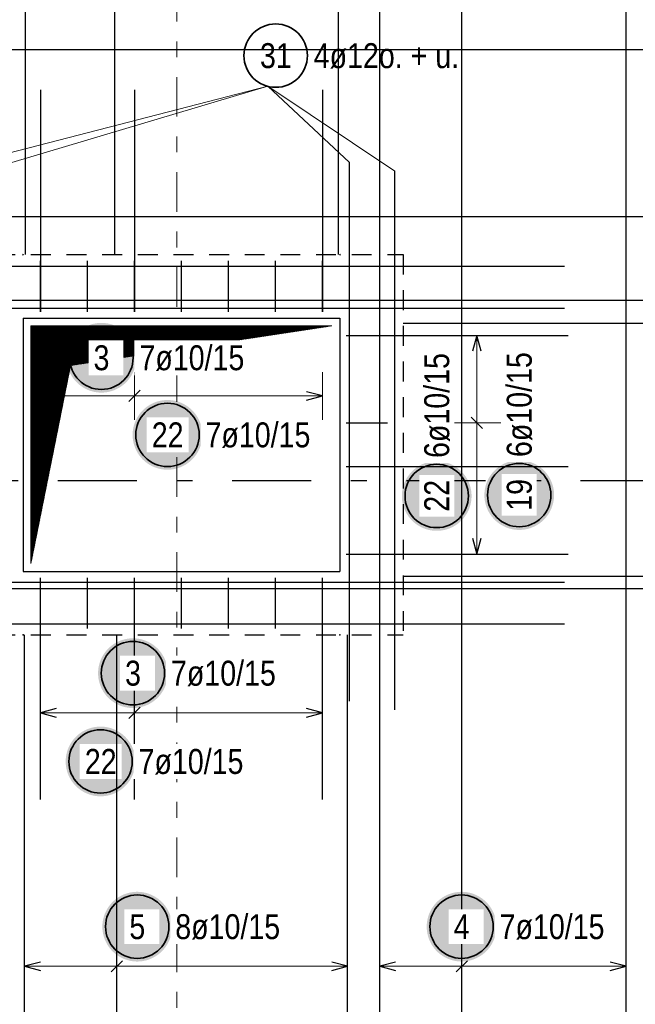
# Model space of a CAD drawing. Header units: millimetres. Extents: x -5 to 96, y -36 to 51.
# Tile 6 of 46: x 11.06 to 14.95, y 8.56 to 14.77. Entities that reach past the tile are written whole.
import ezdxf

# ---------------------------------------------------------------- set-up
doc = ezdxf.new("R2010")
doc.units = ezdxf.units.MM
for name, pattern in [('DASHDOT', [1, 0.5, -0.25, 0, -0.25]), ('DASHDOTX2', [2, 1, -0.5, 0, -0.5]), ('HIDDEN', [0.375, 0.25, -0.125])]:
    doc.linetypes.add(name, pattern=pattern)
for name, color, linetype, lineweight in [('Achsen', 7, 'Continuous', 20), ('Bewehrung untere Lage', 7, 'Continuous', 20), ('Geschnittene Kanten', 7, 'Continuous', 20)]:
    doc.layers.add(name, color=color, linetype=linetype, lineweight=lineweight)
doc.styles.add('Arial Narrow', font='ARIALN.TTF')

msp = doc.modelspace()

# ---------------------------------------------------------------- hatches: boundary and pattern name
at = {"lineweight": 13}
h = msp.add_hatch(dxfattribs=at)
h.set_pattern_fill('Mau', color=6, scale=0.01, angle=45, style=0, pattern_type=2)
h.set_pattern_definition([(45, (0, 0), (-0.0036769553, 0.0036769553), [])])
h.paths.add_polyline_path([(11.13536, 11.341704), (11.38536, 12.591704), (13.03536, 12.841704), (11.13536, 12.841704)])
at = {"lineweight": 25, "true_color": 0xffffff}
for points in [[(11.799995, 12.640987), (11.799861, 12.648665), (11.799459, 12.656334), (11.79879, 12.663984), (11.797854, 12.671605), (11.796653, 12.67919), (11.795187, 12.686728), (11.79346, 12.69421), (11.791473, 12.701628), (11.789227, 12.708971), (11.786727, 12.716232), (11.783975, 12.723401), (11.780975, 12.730469), (11.77773, 12.737429), (11.774243, 12.744271), (11.770521, 12.750987), (11.766566, 12.75757), (11.762383, 12.76401), (11.757979, 12.7703), (11.753357, 12.776433), (11.748525, 12.782401), (11.743487, 12.788196), (11.73825, 12.793812), (11.73282, 12.799242), (11.727204, 12.804479), (11.721408, 12.809517), (11.71544, 12.81435), (11.709308, 12.818971), (11.703017, 12.823376), (11.696577, 12.827558), (11.689995, 12.831513), (11.683279, 12.835236), (11.676437, 12.838722), (11.669477, 12.841967), (11.662408, 12.844968), (11.655239, 12.84772), (11.647979, 12.85022), (11.640635, 12.852465), (11.633218, 12.854452), (11.625736, 12.85618), (11.618198, 12.857645), (11.610613, 12.858846), (11.602991, 12.859782), (11.595341, 12.860451), (11.587673, 12.860853), (11.579995, 12.860987), (11.572317, 12.860853), (11.564649, 12.860451), (11.556999, 12.859782), (11.549377, 12.858846), (11.541792, 12.857645), (11.534254, 12.85618), (11.526772, 12.854452), (11.519355, 12.852465), (11.512011, 12.85022), (11.504751, 12.84772), (11.497582, 12.844968), (11.490513, 12.841967), (11.483553, 12.838722), (11.476711, 12.835236), (11.469995, 12.831513), (11.463413, 12.827558), (11.456973, 12.823376), (11.450682, 12.818971), (11.444549, 12.81435), (11.438582, 12.809517), (11.432786, 12.804479), (11.42717, 12.799242), (11.42174, 12.793812), (11.416503, 12.788196), (11.411465, 12.782401), (11.406633, 12.776433), (11.402011, 12.7703), (11.397607, 12.76401), (11.393424, 12.75757), (11.389469, 12.750987), (11.385746, 12.744271), (11.38226, 12.737429), (11.379015, 12.730469), (11.376015, 12.723401), (11.373263, 12.716232), (11.370763, 12.708971), (11.368517, 12.701628), (11.36653, 12.69421), (11.364802, 12.686728), (11.363337, 12.67919), (11.362136, 12.671605), (11.3612, 12.663984), (11.360531, 12.656334), (11.360129, 12.648665), (11.359995, 12.640987), (11.360129, 12.633309), (11.360531, 12.625641), (11.3612, 12.617991), (11.362136, 12.610369), (11.363337, 12.602785), (11.364802, 12.595247), (11.36653, 12.587765), (11.368517, 12.580347), (11.370763, 12.573004), (11.373263, 12.565743), (11.376015, 12.558574), (11.379015, 12.551505), (11.38226, 12.544546), (11.385746, 12.537704), (11.389469, 12.530987), (11.393424, 12.524405), (11.397607, 12.517965), (11.402011, 12.511675), (11.406633, 12.505542), (11.411465, 12.499574), (11.416503, 12.493779), (11.42174, 12.488163), (11.42717, 12.482733), (11.432786, 12.477496), (11.438582, 12.472458), (11.444549, 12.467625), (11.450682, 12.463004), (11.456973, 12.458599), (11.463413, 12.454417), (11.469995, 12.450462), (11.476711, 12.446739), (11.483553, 12.443253), (11.490513, 12.440007), (11.497582, 12.437007), (11.504751, 12.434255), (11.512011, 12.431755), (11.519355, 12.42951), (11.526772, 12.427522), (11.534254, 12.425795), (11.541792, 12.42433), (11.549377, 12.423128), (11.556999, 12.422193), (11.564649, 12.421523), (11.572317, 12.421121), (11.579995, 12.420987), (11.587673, 12.421121), (11.595341, 12.421523), (11.602991, 12.422193), (11.610613, 12.423128), (11.618198, 12.42433), (11.625736, 12.425795), (11.633218, 12.427522), (11.640635, 12.42951), (11.647979, 12.431755), (11.655239, 12.434255), (11.662408, 12.437007), (11.669477, 12.440007), (11.676437, 12.443253), (11.683279, 12.446739), (11.689995, 12.450462), (11.696577, 12.454417), (11.703017, 12.458599), (11.709308, 12.463004), (11.71544, 12.467625), (11.721408, 12.472458), (11.727204, 12.477496), (11.73282, 12.482733), (11.73825, 12.488163), (11.743487, 12.493779), (11.748525, 12.499574), (11.753357, 12.505542), (11.757979, 12.511675), (11.762383, 12.517965), (11.766566, 12.524405), (11.770521, 12.530987), (11.774243, 12.537704), (11.77773, 12.544546), (11.780975, 12.551505), (11.783975, 12.558574), (11.786727, 12.565743), (11.789227, 12.573004), (11.791473, 12.580347), (11.79346, 12.587765), (11.795187, 12.595247), (11.796653, 12.602785), (11.797854, 12.610369), (11.79879, 12.617991), (11.799459, 12.625641)], [(12.217041, 12.154188), (12.216907, 12.161866), (12.216505, 12.169534), (12.215836, 12.177184), (12.2149, 12.184806), (12.213699, 12.192391), (12.212234, 12.199929), (12.210506, 12.207411), (12.208519, 12.214828), (12.206273, 12.222172), (12.203773, 12.229432), (12.201021, 12.236601), (12.198021, 12.24367), (12.194776, 12.25063), (12.19129, 12.257472), (12.187567, 12.264188), (12.183612, 12.27077), (12.179429, 12.27721), (12.175025, 12.283501), (12.170403, 12.289634), (12.165571, 12.295601), (12.160533, 12.301397), (12.155296, 12.307013), (12.149866, 12.312443), (12.14425, 12.31768), (12.138454, 12.322718), (12.132487, 12.32755), (12.126354, 12.332172), (12.120063, 12.336576), (12.113623, 12.340759), (12.107041, 12.344714), (12.100325, 12.348436), (12.093483, 12.351923), (12.086523, 12.355168), (12.079454, 12.358168), (12.072285, 12.36092), (12.065025, 12.36342), (12.057681, 12.365666), (12.050264, 12.367653), (12.042782, 12.36938), (12.035244, 12.370846), (12.027659, 12.372047), (12.020037, 12.372983), (12.012387, 12.373652), (12.004719, 12.374054), (11.997041, 12.374188), (11.989363, 12.374054), (11.981695, 12.373652), (11.974045, 12.372983), (11.966423, 12.372047), (11.958838, 12.370846), (11.9513, 12.36938), (11.943818, 12.367653), (11.936401, 12.365666), (11.929057, 12.36342), (11.921797, 12.36092), (11.914628, 12.358168), (11.907559, 12.355168), (11.900599, 12.351923), (11.893757, 12.348436), (11.887041, 12.344714), (11.880459, 12.340759), (11.874019, 12.336576), (11.867728, 12.332172), (11.861596, 12.32755), (11.855628, 12.322718), (11.849832, 12.31768), (11.844216, 12.312443), (11.838786, 12.307013), (11.833549, 12.301397), (11.828511, 12.295601), (11.823679, 12.289634), (11.819057, 12.283501), (11.814653, 12.27721), (11.81047, 12.27077), (11.806515, 12.264188), (11.802793, 12.257472), (11.799306, 12.25063), (11.796061, 12.24367), (11.793061, 12.236601), (11.790309, 12.229432), (11.787809, 12.222172), (11.785563, 12.214828), (11.783576, 12.207411), (11.781849, 12.199929), (11.780383, 12.192391), (11.779182, 12.184806), (11.778246, 12.177184), (11.777577, 12.169534), (11.777175, 12.161866), (11.777041, 12.154188), (11.777175, 12.14651), (11.777577, 12.138842), (11.778246, 12.131192), (11.779182, 12.12357), (11.780383, 12.115985), (11.781849, 12.108447), (11.783576, 12.100965), (11.785563, 12.093548), (11.787809, 12.086204), (11.790309, 12.078944), (11.793061, 12.071775), (11.796061, 12.064706), (11.799306, 12.057746), (11.802793, 12.050904), (11.806515, 12.044188), (11.81047, 12.037606), (11.814653, 12.031166), (11.819057, 12.024875), (11.823679, 12.018742), (11.828511, 12.012775), (11.833549, 12.006979), (11.838786, 12.001363), (11.844216, 11.995933), (11.849832, 11.990696), (11.855628, 11.985658), (11.861596, 11.980826), (11.867728, 11.976204), (11.874019, 11.9718), (11.880459, 11.967617), (11.887041, 11.963662), (11.893757, 11.95994), (11.900599, 11.956453), (11.907559, 11.953208), (11.914628, 11.950208), (11.921797, 11.947456), (11.929057, 11.944956), (11.936401, 11.94271), (11.943818, 11.940723), (11.9513, 11.938996), (11.958838, 11.93753), (11.966423, 11.936329), (11.974045, 11.935393), (11.981695, 11.934724), (11.989363, 11.934322), (11.997041, 11.934188), (12.004719, 11.934322), (12.012387, 11.934724), (12.020037, 11.935393), (12.027659, 11.936329), (12.035244, 11.93753), (12.042782, 11.938996), (12.050264, 11.940723), (12.057681, 11.94271), (12.065025, 11.944956), (12.072285, 11.947456), (12.079454, 11.950208), (12.086523, 11.953208), (12.093483, 11.956453), (12.100325, 11.95994), (12.107041, 11.963662), (12.113623, 11.967617), (12.120063, 11.9718), (12.126354, 11.976204), (12.132487, 11.980826), (12.138454, 11.985658), (12.14425, 11.990696), (12.149866, 11.995933), (12.155296, 12.001363), (12.160533, 12.006979), (12.165571, 12.012775), (12.170403, 12.018742), (12.175025, 12.024875), (12.179429, 12.031166), (12.183612, 12.037606), (12.187567, 12.044188), (12.19129, 12.050904), (12.194776, 12.057746), (12.198021, 12.064706), (12.201021, 12.071775), (12.203773, 12.078944), (12.206273, 12.086204), (12.208519, 12.093548), (12.210506, 12.100965), (12.212234, 12.108447), (12.213699, 12.115985), (12.2149, 12.12357), (12.215836, 12.131192), (12.216505, 12.138842)], [(13.916276, 11.768502), (13.916142, 11.77618), (13.91574, 11.783849), (13.915071, 11.791499), (13.914135, 11.79912), (13.912934, 11.806705), (13.911468, 11.814243), (13.909741, 11.821725), (13.907753, 11.829143), (13.905508, 11.836486), (13.903008, 11.843747), (13.900256, 11.850916), (13.897256, 11.857984), (13.894011, 11.864944), (13.890524, 11.871786), (13.886801, 11.878502), (13.882846, 11.885085), (13.878664, 11.891525), (13.87426, 11.897815), (13.869638, 11.903948), (13.864806, 11.909916), (13.859768, 11.915711), (13.854531, 11.921327), (13.849101, 11.926757), (13.843485, 11.931994), (13.837689, 11.937032), (13.831721, 11.941865), (13.825589, 11.946486), (13.819298, 11.950891), (13.812858, 11.955073), (13.806276, 11.959028), (13.79956, 11.962751), (13.792717, 11.966237), (13.785758, 11.969482), (13.778689, 11.972483), (13.77152, 11.975235), (13.76426, 11.977735), (13.756916, 11.97998), (13.749499, 11.981967), (13.742016, 11.983695), (13.734478, 11.98516), (13.726894, 11.986361), (13.719272, 11.987297), (13.711622, 11.987966), (13.703954, 11.988368), (13.696276, 11.988502), (13.688598, 11.988368), (13.680929, 11.987966), (13.67328, 11.987297), (13.665658, 11.986361), (13.658073, 11.98516), (13.650535, 11.983695), (13.643053, 11.981967), (13.635636, 11.97998), (13.628292, 11.977735), (13.621031, 11.975235), (13.613862, 11.972483), (13.606794, 11.969482), (13.599834, 11.966237), (13.592992, 11.962751), (13.586276, 11.959028), (13.579694, 11.955073), (13.573253, 11.950891), (13.566963, 11.946486), (13.56083, 11.941865), (13.554863, 11.937032), (13.549067, 11.931994), (13.543451, 11.926757), (13.538021, 11.921327), (13.532784, 11.915711), (13.527746, 11.909916), (13.522913, 11.903948), (13.518292, 11.897815), (13.513888, 11.891525), (13.509705, 11.885085), (13.50575, 11.878502), (13.502027, 11.871786), (13.498541, 11.864944), (13.495296, 11.857984), (13.492295, 11.850916), (13.489543, 11.843747), (13.487043, 11.836486), (13.484798, 11.829143), (13.482811, 11.821725), (13.481083, 11.814243), (13.479618, 11.806705), (13.478417, 11.79912), (13.477481, 11.791499), (13.476812, 11.783849), (13.47641, 11.77618), (13.476276, 11.768502), (13.47641, 11.760824), (13.476812, 11.753156), (13.477481, 11.745506), (13.478417, 11.737884), (13.479618, 11.7303), (13.481083, 11.722762), (13.482811, 11.71528), (13.484798, 11.707862), (13.487043, 11.700519), (13.489543, 11.693258), (13.492295, 11.686089), (13.495296, 11.67902), (13.498541, 11.672061), (13.502027, 11.665219), (13.50575, 11.658502), (13.509705, 11.65192), (13.513888, 11.64548), (13.518292, 11.63919), (13.522913, 11.633057), (13.527746, 11.627089), (13.532784, 11.621294), (13.538021, 11.615678), (13.543451, 11.610248), (13.549067, 11.605011), (13.554863, 11.599973), (13.56083, 11.59514), (13.566963, 11.590519), (13.573253, 11.586114), (13.579694, 11.581932), (13.586276, 11.577977), (13.592992, 11.574254), (13.599834, 11.570768), (13.606794, 11.567522), (13.613862, 11.564522), (13.621031, 11.56177), (13.628292, 11.55927), (13.635636, 11.557025), (13.643053, 11.555037), (13.650535, 11.55331), (13.658073, 11.551845), (13.665658, 11.550643), (13.67328, 11.549708), (13.680929, 11.549038), (13.688598, 11.548636), (13.696276, 11.548502), (13.703954, 11.548636), (13.711622, 11.549038), (13.719272, 11.549708), (13.726894, 11.550643), (13.734478, 11.551845), (13.742016, 11.55331), (13.749499, 11.555037), (13.756916, 11.557025), (13.76426, 11.55927), (13.77152, 11.56177), (13.778689, 11.564522), (13.785758, 11.567522), (13.792717, 11.570768), (13.79956, 11.574254), (13.806276, 11.577977), (13.812858, 11.581932), (13.819298, 11.586114), (13.825589, 11.590519), (13.831721, 11.59514), (13.837689, 11.599973), (13.843485, 11.605011), (13.849101, 11.610248), (13.854531, 11.615678), (13.859768, 11.621294), (13.864806, 11.627089), (13.869638, 11.633057), (13.87426, 11.63919), (13.878664, 11.64548), (13.882846, 11.65192), (13.886801, 11.658502), (13.890524, 11.665219), (13.894011, 11.672061), (13.897256, 11.67902), (13.900256, 11.686089), (13.903008, 11.693258), (13.905508, 11.700519), (13.907753, 11.707862), (13.909741, 11.71528), (13.911468, 11.722762), (13.912934, 11.7303), (13.914135, 11.737884), (13.915071, 11.745506), (13.91574, 11.753156)], [(14.437179, 11.774186), (14.437045, 11.781864), (14.436643, 11.789533), (14.435974, 11.797182), (14.435038, 11.804804), (14.433836, 11.812389), (14.432371, 11.819927), (14.430644, 11.827409), (14.428656, 11.834826), (14.426411, 11.84217), (14.423911, 11.849431), (14.421159, 11.8566), (14.418159, 11.863668), (14.414913, 11.870628), (14.411427, 11.87747), (14.407704, 11.884186), (14.403749, 11.890768), (14.399567, 11.897209), (14.395162, 11.903499), (14.390541, 11.909632), (14.385709, 11.915599), (14.380671, 11.921395), (14.375434, 11.927011), (14.370004, 11.932441), (14.364387, 11.937678), (14.358592, 11.942716), (14.352624, 11.947549), (14.346491, 11.95217), (14.340201, 11.956574), (14.333761, 11.960757), (14.327179, 11.964712), (14.320462, 11.968435), (14.31362, 11.971921), (14.306661, 11.975166), (14.299592, 11.978167), (14.292423, 11.980919), (14.285162, 11.983419), (14.277819, 11.985664), (14.270402, 11.987651), (14.262919, 11.989379), (14.255381, 11.990844), (14.247797, 11.992045), (14.240175, 11.992981), (14.232525, 11.99365), (14.224857, 11.994052), (14.217179, 11.994186), (14.209501, 11.994052), (14.201832, 11.99365), (14.194182, 11.992981), (14.186561, 11.992045), (14.178976, 11.990844), (14.171438, 11.989379), (14.163956, 11.987651), (14.156539, 11.985664), (14.149195, 11.983419), (14.141934, 11.980919), (14.134765, 11.978167), (14.127697, 11.975166), (14.120737, 11.971921), (14.113895, 11.968435), (14.107179, 11.964712), (14.100597, 11.960757), (14.094156, 11.956574), (14.087866, 11.95217), (14.081733, 11.947549), (14.075765, 11.942716), (14.06997, 11.937678), (14.064354, 11.932441), (14.058924, 11.927011), (14.053687, 11.921395), (14.048649, 11.915599), (14.043816, 11.909632), (14.039195, 11.903499), (14.03479, 11.897209), (14.030608, 11.890768), (14.026653, 11.884186), (14.02293, 11.87747), (14.019444, 11.870628), (14.016199, 11.863668), (14.013198, 11.8566), (14.010446, 11.849431), (14.007946, 11.84217), (14.005701, 11.834826), (14.003714, 11.827409), (14.001986, 11.819927), (14.000521, 11.812389), (13.99932, 11.804804), (13.998384, 11.797182), (13.997715, 11.789533), (13.997313, 11.781864), (13.997179, 11.774186), (13.997313, 11.766508), (13.997715, 11.75884), (13.998384, 11.75119), (13.99932, 11.743568), (14.000521, 11.735984), (14.001986, 11.728446), (14.003714, 11.720963), (14.005701, 11.713546), (14.007946, 11.706202), (14.010446, 11.698942), (14.013198, 11.691773), (14.016199, 11.684704), (14.019444, 11.677744), (14.02293, 11.670902), (14.026653, 11.664186), (14.030608, 11.657604), (14.03479, 11.651164), (14.039195, 11.644873), (14.043816, 11.638741), (14.048649, 11.632773), (14.053687, 11.626977), (14.058924, 11.621361), (14.064354, 11.615931), (14.06997, 11.610694), (14.075765, 11.605656), (14.081733, 11.600824), (14.087866, 11.596202), (14.094156, 11.591798), (14.100597, 11.587616), (14.107179, 11.583661), (14.113895, 11.579938), (14.120737, 11.576451), (14.127697, 11.573206), (14.134765, 11.570206), (14.141934, 11.567454), (14.149195, 11.564954), (14.156539, 11.562709), (14.163956, 11.560721), (14.171438, 11.558994), (14.178976, 11.557528), (14.186561, 11.556327), (14.194182, 11.555391), (14.201832, 11.554722), (14.209501, 11.55432), (14.217179, 11.554186), (14.224857, 11.55432), (14.232525, 11.554722), (14.240175, 11.555391), (14.247797, 11.556327), (14.255381, 11.557528), (14.262919, 11.558994), (14.270402, 11.560721), (14.277819, 11.562709), (14.285162, 11.564954), (14.292423, 11.567454), (14.299592, 11.570206), (14.306661, 11.573206), (14.31362, 11.576451), (14.320462, 11.579938), (14.327179, 11.583661), (14.333761, 11.587616), (14.340201, 11.591798), (14.346491, 11.596202), (14.352624, 11.600824), (14.358592, 11.605656), (14.364387, 11.610694), (14.370004, 11.615931), (14.375434, 11.621361), (14.380671, 11.626977), (14.385709, 11.632773), (14.390541, 11.638741), (14.395162, 11.644873), (14.399567, 11.651164), (14.403749, 11.657604), (14.407704, 11.664186), (14.411427, 11.670902), (14.414913, 11.677744), (14.418159, 11.684704), (14.421159, 11.691773), (14.423911, 11.698942), (14.426411, 11.706202), (14.428656, 11.713546), (14.430644, 11.720963), (14.432371, 11.728446), (14.433836, 11.735984), (14.435038, 11.743568), (14.435974, 11.75119), (14.436643, 11.75884)], [(11.998973, 10.65), (11.998839, 10.657678), (11.998437, 10.665346), (11.997767, 10.672996), (11.996832, 10.680618), (11.99563, 10.688203), (11.994165, 10.695741), (11.992438, 10.703223), (11.99045, 10.71064), (11.988205, 10.717984), (11.985705, 10.725244), (11.982953, 10.732413), (11.979953, 10.739482), (11.976707, 10.746442), (11.973221, 10.753284), (11.969498, 10.76), (11.965543, 10.766582), (11.961361, 10.773022), (11.956956, 10.779313), (11.952335, 10.785446), (11.947502, 10.791413), (11.942464, 10.797209), (11.937227, 10.802825), (11.931797, 10.808255), (11.926181, 10.813492), (11.920386, 10.81853), (11.914418, 10.823362), (11.908285, 10.827984), (11.901995, 10.832388), (11.895555, 10.836571), (11.888973, 10.840526), (11.882256, 10.844248), (11.875414, 10.847735), (11.868455, 10.85098), (11.861386, 10.85398), (11.854217, 10.856732), (11.846956, 10.859232), (11.839613, 10.861478), (11.832195, 10.863465), (11.824713, 10.865192), (11.817175, 10.866658), (11.809591, 10.867859), (11.801969, 10.868795), (11.794319, 10.869464), (11.78665, 10.869866), (11.778973, 10.87), (11.771295, 10.869866), (11.763626, 10.869464), (11.755976, 10.868795), (11.748354, 10.867859), (11.74077, 10.866658), (11.733232, 10.865192), (11.72575, 10.863465), (11.718332, 10.861478), (11.710989, 10.859232), (11.703728, 10.856732), (11.696559, 10.85398), (11.689491, 10.85098), (11.682531, 10.847735), (11.675689, 10.844248), (11.668973, 10.840526), (11.66239, 10.836571), (11.65595, 10.832388), (11.64966, 10.827984), (11.643527, 10.823362), (11.637559, 10.81853), (11.631764, 10.813492), (11.626148, 10.808255), (11.620718, 10.802825), (11.615481, 10.797209), (11.610443, 10.791413), (11.60561, 10.785446), (11.600989, 10.779313), (11.596584, 10.773022), (11.592402, 10.766582), (11.588447, 10.76), (11.584724, 10.753284), (11.581238, 10.746442), (11.577993, 10.739482), (11.574992, 10.732413), (11.57224, 10.725244), (11.56974, 10.717984), (11.567495, 10.71064), (11.565508, 10.703223), (11.56378, 10.695741), (11.562315, 10.688203), (11.561114, 10.680618), (11.560178, 10.672996), (11.559508, 10.665346), (11.559107, 10.657678), (11.558973, 10.65), (11.559107, 10.642322), (11.559508, 10.634654), (11.560178, 10.627004), (11.561114, 10.619382), (11.562315, 10.611797), (11.56378, 10.604259), (11.565508, 10.596777), (11.567495, 10.58936), (11.56974, 10.582016), (11.57224, 10.574756), (11.574992, 10.567587), (11.577993, 10.560518), (11.581238, 10.553558), (11.584724, 10.546716), (11.588447, 10.54), (11.592402, 10.533418), (11.596584, 10.526978), (11.600989, 10.520687), (11.60561, 10.514554), (11.610443, 10.508587), (11.615481, 10.502791), (11.620718, 10.497175), (11.626148, 10.491745), (11.631764, 10.486508), (11.637559, 10.48147), (11.643527, 10.476638), (11.64966, 10.472016), (11.65595, 10.467612), (11.66239, 10.463429), (11.668973, 10.459474), (11.675689, 10.455752), (11.682531, 10.452265), (11.689491, 10.44902), (11.696559, 10.44602), (11.703728, 10.443268), (11.710989, 10.440768), (11.718332, 10.438522), (11.72575, 10.436535), (11.733232, 10.434808), (11.74077, 10.433342), (11.748354, 10.432141), (11.755976, 10.431205), (11.763626, 10.430536), (11.771295, 10.430134), (11.778973, 10.43), (11.78665, 10.430134), (11.794319, 10.430536), (11.801969, 10.431205), (11.809591, 10.432141), (11.817175, 10.433342), (11.824713, 10.434808), (11.832195, 10.436535), (11.839613, 10.438522), (11.846956, 10.440768), (11.854217, 10.443268), (11.861386, 10.44602), (11.868455, 10.44902), (11.875414, 10.452265), (11.882256, 10.455752), (11.888973, 10.459474), (11.895555, 10.463429), (11.901995, 10.467612), (11.908285, 10.472016), (11.914418, 10.476638), (11.920386, 10.48147), (11.926181, 10.486508), (11.931797, 10.491745), (11.937227, 10.497175), (11.942464, 10.502791), (11.947502, 10.508587), (11.952335, 10.514554), (11.956956, 10.520687), (11.961361, 10.526978), (11.965543, 10.533418), (11.969498, 10.54), (11.973221, 10.546716), (11.976707, 10.553558), (11.979953, 10.560518), (11.982953, 10.567587), (11.985705, 10.574756), (11.988205, 10.582016), (11.99045, 10.58936), (11.992438, 10.596777), (11.994165, 10.604259), (11.99563, 10.611797), (11.996832, 10.619382), (11.997767, 10.627004), (11.998437, 10.634654)], [(11.794458, 10.092809), (11.794324, 10.100487), (11.793922, 10.108156), (11.793253, 10.115805), (11.792317, 10.123427), (11.791116, 10.131012), (11.789651, 10.13855), (11.787923, 10.146032), (11.785936, 10.153449), (11.783691, 10.160793), (11.781191, 10.168054), (11.778439, 10.175223), (11.775438, 10.182291), (11.772193, 10.189251), (11.768707, 10.196093), (11.764984, 10.202809), (11.761029, 10.209391), (11.756847, 10.215832), (11.752442, 10.222122), (11.747821, 10.228255), (11.742988, 10.234222), (11.73795, 10.240018), (11.732713, 10.245634), (11.727283, 10.251064), (11.721667, 10.256301), (11.715872, 10.261339), (11.709904, 10.266171), (11.703771, 10.270793), (11.697481, 10.275197), (11.691041, 10.27938), (11.684458, 10.283335), (11.677742, 10.287058), (11.6709, 10.290544), (11.66394, 10.293789), (11.656872, 10.29679), (11.649703, 10.299541), (11.642442, 10.302042), (11.635099, 10.304287), (11.627681, 10.306274), (11.620199, 10.308002), (11.612661, 10.309467), (11.605076, 10.310668), (11.597455, 10.311604), (11.589805, 10.312273), (11.582136, 10.312675), (11.574458, 10.312809), (11.56678, 10.312675), (11.559112, 10.312273), (11.551462, 10.311604), (11.54384, 10.310668), (11.536256, 10.309467), (11.528718, 10.308002), (11.521236, 10.306274), (11.513818, 10.304287), (11.506475, 10.302042), (11.499214, 10.299541), (11.492045, 10.29679), (11.484976, 10.293789), (11.478017, 10.290544), (11.471175, 10.287058), (11.464458, 10.283335), (11.457876, 10.27938), (11.451436, 10.275197), (11.445146, 10.270793), (11.439013, 10.266171), (11.433045, 10.261339), (11.42725, 10.256301), (11.421634, 10.251064), (11.416204, 10.245634), (11.410967, 10.240018), (11.405929, 10.234222), (11.401096, 10.228255), (11.396475, 10.222122), (11.39207, 10.215832), (11.387888, 10.209391), (11.383933, 10.202809), (11.38021, 10.196093), (11.376724, 10.189251), (11.373478, 10.182291), (11.370478, 10.175223), (11.367726, 10.168054), (11.365226, 10.160793), (11.362981, 10.153449), (11.360993, 10.146032), (11.359266, 10.13855), (11.357801, 10.131012), (11.356599, 10.123427), (11.355664, 10.115805), (11.354994, 10.108156), (11.354592, 10.100487), (11.354458, 10.092809), (11.354592, 10.085131), (11.354994, 10.077463), (11.355664, 10.069813), (11.356599, 10.062191), (11.357801, 10.054607), (11.359266, 10.047069), (11.360993, 10.039586), (11.362981, 10.032169), (11.365226, 10.024825), (11.367726, 10.017565), (11.370478, 10.010396), (11.373478, 10.003327), (11.376724, 9.996367), (11.38021, 9.989525), (11.383933, 9.982809), (11.387888, 9.976227), (11.39207, 9.969787), (11.396475, 9.963496), (11.401096, 9.957364), (11.405929, 9.951396), (11.410967, 9.9456), (11.416204, 9.939984), (11.421634, 9.934554), (11.42725, 9.929317), (11.433045, 9.924279), (11.439013, 9.919447), (11.445146, 9.914825), (11.451436, 9.910421), (11.457876, 9.906239), (11.464458, 9.902284), (11.471175, 9.898561), (11.478017, 9.895074), (11.484976, 9.891829), (11.492045, 9.888829), (11.499214, 9.886077), (11.506475, 9.883577), (11.513818, 9.881332), (11.521236, 9.879344), (11.528718, 9.877617), (11.536256, 9.876151), (11.54384, 9.87495), (11.551462, 9.874014), (11.559112, 9.873345), (11.56678, 9.872943), (11.574458, 9.872809), (11.582136, 9.872943), (11.589805, 9.873345), (11.597455, 9.874014), (11.605076, 9.87495), (11.612661, 9.876151), (11.620199, 9.877617), (11.627681, 9.879344), (11.635099, 9.881332), (11.642442, 9.883577), (11.649703, 9.886077), (11.656872, 9.888829), (11.66394, 9.891829), (11.6709, 9.895074), (11.677742, 9.898561), (11.684458, 9.902284), (11.691041, 9.906239), (11.697481, 9.910421), (11.703771, 9.914825), (11.709904, 9.919447), (11.715872, 9.924279), (11.721667, 9.929317), (11.727283, 9.934554), (11.732713, 9.939984), (11.73795, 9.9456), (11.742988, 9.951396), (11.747821, 9.957364), (11.752442, 9.963496), (11.756847, 9.969787), (11.761029, 9.976227), (11.764984, 9.982809), (11.768707, 9.989525), (11.772193, 9.996367), (11.775438, 10.003327), (11.778439, 10.010396), (11.781191, 10.017565), (11.783691, 10.024825), (11.785936, 10.032169), (11.787923, 10.039586), (11.789651, 10.047069), (11.791116, 10.054607), (11.792317, 10.062191), (11.793253, 10.069813), (11.793922, 10.077463)], [(14.073143, 9.05), (14.073009, 9.057678), (14.072607, 9.065346), (14.071938, 9.072996), (14.071002, 9.080618), (14.069801, 9.088203), (14.068336, 9.095741), (14.066608, 9.103223), (14.064621, 9.11064), (14.062376, 9.117984), (14.059876, 9.125244), (14.057124, 9.132413), (14.054123, 9.139482), (14.050878, 9.146442), (14.047392, 9.153284), (14.043669, 9.16), (14.039714, 9.166582), (14.035531, 9.173022), (14.031127, 9.179313), (14.026506, 9.185446), (14.021673, 9.191413), (14.016635, 9.197209), (14.011398, 9.202825), (14.005968, 9.208255), (14.000352, 9.213492), (13.994556, 9.21853), (13.988589, 9.223362), (13.982456, 9.227984), (13.976166, 9.232388), (13.969725, 9.236571), (13.963143, 9.240526), (13.956427, 9.244248), (13.949585, 9.247735), (13.942625, 9.25098), (13.935557, 9.25398), (13.928388, 9.256732), (13.921127, 9.259232), (13.913783, 9.261478), (13.906366, 9.263465), (13.898884, 9.265192), (13.891346, 9.266658), (13.883761, 9.267859), (13.876139, 9.268795), (13.86849, 9.269464), (13.860821, 9.269866), (13.853143, 9.27), (13.845465, 9.269866), (13.837797, 9.269464), (13.830147, 9.268795), (13.822525, 9.267859), (13.814941, 9.266658), (13.807403, 9.265192), (13.79992, 9.263465), (13.792503, 9.261478), (13.785159, 9.259232), (13.777899, 9.256732), (13.77073, 9.25398), (13.763661, 9.25098), (13.756702, 9.247735), (13.749859, 9.244248), (13.743143, 9.240526), (13.736561, 9.236571), (13.730121, 9.232388), (13.72383, 9.227984), (13.717698, 9.223362), (13.71173, 9.21853), (13.705934, 9.213492), (13.700318, 9.208255), (13.694888, 9.202825), (13.689651, 9.197209), (13.684613, 9.191413), (13.679781, 9.185446), (13.675159, 9.179313), (13.670755, 9.173022), (13.666573, 9.166582), (13.662618, 9.16), (13.658895, 9.153284), (13.655408, 9.146442), (13.652163, 9.139482), (13.649163, 9.132413), (13.646411, 9.125244), (13.643911, 9.117984), (13.641666, 9.11064), (13.639678, 9.103223), (13.637951, 9.095741), (13.636485, 9.088203), (13.635284, 9.080618), (13.634348, 9.072996), (13.633679, 9.065346), (13.633277, 9.057678), (13.633143, 9.05), (13.633277, 9.042322), (13.633679, 9.034654), (13.634348, 9.027004), (13.635284, 9.019382), (13.636485, 9.011797), (13.637951, 9.004259), (13.639678, 8.996777), (13.641666, 8.98936), (13.643911, 8.982016), (13.646411, 8.974756), (13.649163, 8.967587), (13.652163, 8.960518), (13.655408, 8.953558), (13.658895, 8.946716), (13.662618, 8.94), (13.666573, 8.933418), (13.670755, 8.926978), (13.675159, 8.920687), (13.679781, 8.914554), (13.684613, 8.908587), (13.689651, 8.902791), (13.694888, 8.897175), (13.700318, 8.891745), (13.705934, 8.886508), (13.71173, 8.88147), (13.717698, 8.876638), (13.72383, 8.872016), (13.730121, 8.867612), (13.736561, 8.863429), (13.743143, 8.859474), (13.749859, 8.855752), (13.756702, 8.852265), (13.763661, 8.84902), (13.77073, 8.84602), (13.777899, 8.843268), (13.785159, 8.840768), (13.792503, 8.838522), (13.79992, 8.836535), (13.807403, 8.834808), (13.814941, 8.833342), (13.822525, 8.832141), (13.830147, 8.831205), (13.837797, 8.830536), (13.845465, 8.830134), (13.853143, 8.83), (13.860821, 8.830134), (13.86849, 8.830536), (13.876139, 8.831205), (13.883761, 8.832141), (13.891346, 8.833342), (13.898884, 8.834808), (13.906366, 8.836535), (13.913783, 8.838522), (13.921127, 8.840768), (13.928388, 8.843268), (13.935557, 8.84602), (13.942625, 8.84902), (13.949585, 8.852265), (13.956427, 8.855752), (13.963143, 8.859474), (13.969725, 8.863429), (13.976166, 8.867612), (13.982456, 8.872016), (13.988589, 8.876638), (13.994556, 8.88147), (14.000352, 8.886508), (14.005968, 8.891745), (14.011398, 8.897175), (14.016635, 8.902791), (14.021673, 8.908587), (14.026506, 8.914554), (14.031127, 8.920687), (14.035531, 8.926978), (14.039714, 8.933418), (14.043669, 8.94), (14.047392, 8.946716), (14.050878, 8.953558), (14.054123, 8.960518), (14.057124, 8.967587), (14.059876, 8.974756), (14.062376, 8.982016), (14.064621, 8.98936), (14.066608, 8.996777), (14.068336, 9.004259), (14.069801, 9.011797), (14.071002, 9.019382), (14.071938, 9.027004), (14.072607, 9.034654)]]:
    msp.add_hatch(color=7, dxfattribs=at).paths.add_polyline_path(points)
at = {"layer": 'Geschnittene Kanten', "lineweight": 25, "true_color": 0xffffff}
msp.add_hatch(color=7, dxfattribs=at).paths.add_polyline_path([(12.026095, 9.05), (12.025961, 9.057678), (12.025559, 9.065346), (12.02489, 9.072996), (12.023954, 9.080618), (12.022753, 9.088203), (12.021288, 9.095741), (12.01956, 9.103223), (12.017573, 9.11064), (12.015328, 9.117984), (12.012828, 9.125244), (12.010076, 9.132413), (12.007075, 9.139482), (12.00383, 9.146442), (12.000344, 9.153284), (11.996621, 9.16), (11.992666, 9.166582), (11.988484, 9.173022), (11.984079, 9.179313), (11.979458, 9.185446), (11.974625, 9.191413), (11.969587, 9.197209), (11.96435, 9.202825), (11.95892, 9.208255), (11.953304, 9.213492), (11.947509, 9.21853), (11.941541, 9.223362), (11.935408, 9.227984), (11.929118, 9.232388), (11.922678, 9.236571), (11.916095, 9.240526), (11.909379, 9.244248), (11.902537, 9.247735), (11.895577, 9.25098), (11.888509, 9.25398), (11.88134, 9.256732), (11.874079, 9.259232), (11.866736, 9.261478), (11.859318, 9.263465), (11.851836, 9.265192), (11.844298, 9.266658), (11.836713, 9.267859), (11.829092, 9.268795), (11.821442, 9.269464), (11.813773, 9.269866), (11.806095, 9.27), (11.798417, 9.269866), (11.790749, 9.269464), (11.783099, 9.268795), (11.775477, 9.267859), (11.767893, 9.266658), (11.760355, 9.265192), (11.752872, 9.263465), (11.745455, 9.261478), (11.738112, 9.259232), (11.730851, 9.256732), (11.723682, 9.25398), (11.716613, 9.25098), (11.709654, 9.247735), (11.702812, 9.244248), (11.696095, 9.240526), (11.689513, 9.236571), (11.683073, 9.232388), (11.676783, 9.227984), (11.67065, 9.223362), (11.664682, 9.21853), (11.658887, 9.213492), (11.65327, 9.208255), (11.647841, 9.202825), (11.642603, 9.197209), (11.637566, 9.191413), (11.632733, 9.185446), (11.628112, 9.179313), (11.623707, 9.173022), (11.619525, 9.166582), (11.61557, 9.16), (11.611847, 9.153284), (11.608361, 9.146442), (11.605115, 9.139482), (11.602115, 9.132413), (11.599363, 9.125244), (11.596863, 9.117984), (11.594618, 9.11064), (11.59263, 9.103223), (11.590903, 9.095741), (11.589438, 9.088203), (11.588236, 9.080618), (11.5873, 9.072996), (11.586631, 9.065346), (11.586229, 9.057678), (11.586095, 9.05), (11.586229, 9.042322), (11.586631, 9.034654), (11.5873, 9.027004), (11.588236, 9.019382), (11.589438, 9.011797), (11.590903, 9.004259), (11.59263, 8.996777), (11.594618, 8.98936), (11.596863, 8.982016), (11.599363, 8.974756), (11.602115, 8.967587), (11.605115, 8.960518), (11.608361, 8.953558), (11.611847, 8.946716), (11.61557, 8.94), (11.619525, 8.933418), (11.623707, 8.926978), (11.628112, 8.920687), (11.632733, 8.914554), (11.637566, 8.908587), (11.642603, 8.902791), (11.647841, 8.897175), (11.65327, 8.891745), (11.658887, 8.886508), (11.664682, 8.88147), (11.67065, 8.876638), (11.676783, 8.872016), (11.683073, 8.867612), (11.689513, 8.863429), (11.696095, 8.859474), (11.702812, 8.855752), (11.709654, 8.852265), (11.716613, 8.84902), (11.723682, 8.84602), (11.730851, 8.843268), (11.738112, 8.840768), (11.745455, 8.838522), (11.752872, 8.836535), (11.760355, 8.834808), (11.767893, 8.833342), (11.775477, 8.832141), (11.783099, 8.831205), (11.790749, 8.830536), (11.798417, 8.830134), (11.806095, 8.83), (11.813773, 8.830134), (11.821442, 8.830536), (11.829092, 8.831205), (11.836713, 8.832141), (11.844298, 8.833342), (11.851836, 8.834808), (11.859318, 8.836535), (11.866736, 8.838522), (11.874079, 8.840768), (11.88134, 8.843268), (11.888509, 8.84602), (11.895577, 8.84902), (11.902537, 8.852265), (11.909379, 8.855752), (11.916095, 8.859474), (11.922678, 8.863429), (11.929118, 8.867612), (11.935408, 8.872016), (11.941541, 8.876638), (11.947509, 8.88147), (11.953304, 8.886508), (11.95892, 8.891745), (11.96435, 8.897175), (11.969587, 8.902791), (11.974625, 8.908587), (11.979458, 8.914554), (11.984079, 8.920687), (11.988484, 8.926978), (11.992666, 8.933418), (11.996621, 8.94), (12.000344, 8.946716), (12.00383, 8.953558), (12.007075, 8.960518), (12.010076, 8.967587), (12.012828, 8.974756), (12.015328, 8.982016), (12.017573, 8.98936), (12.01956, 8.996777), (12.021288, 9.004259), (12.022753, 9.011797), (12.023954, 9.019382), (12.02489, 9.027004), (12.025559, 9.034654)])

# ---------------------------------------------------------------- linework, layer by layer
at = {"color": 3, "linetype": 'Continuous', "lineweight": 25, "ltscale": 0.5}
for p, q in [((13.337026, 3.567223), (13.337026, 22.041704)), ((13.855364, 3.567223), (13.855364, 22.041704)), ((14.892041, 3.567223), (14.892041, 22.041704)), ((25.985694, 14.584795), (5.985694, 14.584795)), ((11.19536, 14.331704), (11.19536, 12.931704)), ((11.788693, 14.331704), (11.788693, 12.931704)), ((12.975359, 14.331704), (12.975359, 12.931704)), ((25.985743, 13.529401), (5.985743, 13.529401)), ((11.19536, 12.931704), (11.19536, 13.251704)), ((11.492027, 12.931704), (11.492027, 13.251704)), ((11.788693, 12.931704), (11.788693, 13.251704)), ((12.08536, 12.931704), (12.08536, 13.251704)), ((12.382026, 12.931704), (12.382026, 13.251704)), ((12.678693, 12.931704), (12.678693, 13.251704)), ((12.975359, 12.931704), (12.975359, 13.251704)), ((9.502043, 13.218608), (14.502043, 13.218608)), ((25.985768, 13.001704), (5.985768, 13.001704)), ((9.502043, 12.953933), (14.502043, 12.953933)), ((13.48536, 12.858632), (26.08536, 12.858632)), ((13.12536, 12.781704), (13.38536, 12.781704)), ((13.95, 12.781704), (13.923205, 12.681704)), ((13.976795, 12.681704), (13.95, 12.781704)), ((11.824049, 12.435355), (11.753338, 12.364645)), ((11.29536, 12.426795), (11.19536, 12.4)), ((11.19536, 12.4), (11.29536, 12.373205)), ((12.975359, 12.4), (12.875359, 12.426795)), ((12.875359, 12.373205), (12.975359, 12.4)), ((13.985355, 12.194349), (13.914645, 12.26506)), ((13.12536, 12.229704), (13.38536, 12.229704)), ((13.12536, 11.953704), (14.52536, 11.953704)), ((13.923205, 11.501705), (13.95, 11.401705)), ((13.95, 11.401705), (13.976795, 11.501705)), ((13.12536, 11.401705), (13.38536, 11.401705)), ((13.12536, 11.401704), (14.52536, 11.401704)), ((11.19536, 9.851704), (11.19536, 11.251704)), ((11.19536, 10.931704), (11.19536, 11.251704)), ((11.492027, 10.931704), (11.492027, 11.251704)), ((11.788693, 9.851704), (11.788693, 11.251704)), ((11.788693, 10.931704), (11.788693, 11.251704)), ((12.08536, 10.931704), (12.08536, 11.251704)), ((12.382026, 10.931704), (12.382026, 11.251704)), ((12.678693, 10.931704), (12.678693, 11.251704)), ((12.975359, 9.851704), (12.975359, 11.251704)), ((12.975359, 10.931704), (12.975359, 11.251704)), ((13.48536, 11.261705), (26.08536, 11.261705)), ((9.502043, 11.224786), (14.502043, 11.224786)), ((25.985855, 11.181699), (5.985855, 11.181699)), ((9.502043, 10.961901), (14.502043, 10.961901)), ((11.29536, 10.426795), (11.19536, 10.4)), ((11.19536, 10.4), (11.29536, 10.373205)), ((11.824049, 10.435355), (11.753338, 10.364645)), ((12.975359, 10.4), (12.875359, 10.426795)), ((12.875359, 10.373205), (12.975359, 10.4)), ((13.437026, 8.826795), (13.337026, 8.8)), ((13.89072, 8.835355), (13.820009, 8.764645)), ((14.892041, 8.8), (14.792041, 8.826795)), ((13.337026, 8.8), (13.437026, 8.773205)), ((14.792041, 8.773205), (14.892041, 8.8))]:
    msp.add_line(p, q, dxfattribs=at)
at = {"color": 3, "linetype": 'HIDDEN', "lineweight": 25, "ltscale": 0.5}
for p, q in [((10.68536, 13.291704), (13.48536, 13.291704)), ((13.48536, 13.291704), (13.48536, 10.891704)), ((10.68536, 10.891704), (13.48536, 10.891704))]:
    msp.add_line(p, q, dxfattribs=at)
at = {"color": 3, "linetype": 'Continuous', "lineweight": 25}
for p, q in [((11.08536, 12.891704), (13.08536, 12.891704)), ((11.08536, 12.891704), (11.08536, 11.291704)), ((13.08536, 12.891704), (13.08536, 11.291704)), ((11.08536, 11.291704), (13.08536, 11.291704))]:
    msp.add_line(p, q, dxfattribs=at)
at = {"color": 6, "linetype": 'Continuous', "lineweight": 13}
for p, q in [((11.13536, 11.341704), (11.13536, 12.841704)), ((11.13536, 12.841704), (13.03536, 12.841704)), ((11.38536, 12.591704), (13.03536, 12.841704)), ((11.13536, 11.341704), (11.38536, 12.591704))]:
    msp.add_line(p, q, dxfattribs=at)
at = {"color": 5, "linetype": 'Continuous', "lineweight": 18, "ltscale": 0.5}
for p, q in [((14.1, 12.781704), (13.8, 12.781704)), ((13.95, 12.781704), (13.95, 11.401705)), ((11.19536, 12.55), (11.19536, 12.25)), ((11.788693, 12.55), (11.788693, 12.25)), ((12.975359, 12.25), (12.975359, 12.55)), ((11.19536, 12.4), (12.975359, 12.4)), ((14.1, 12.229704), (13.8, 12.229704)), ((13.8, 11.401705), (14.1, 11.401705)), ((11.19536, 10.55), (11.19536, 10.25)), ((11.788693, 10.55), (11.788693, 10.25)), ((12.975359, 10.25), (12.975359, 10.55)), ((11.19536, 10.4), (12.975359, 10.4)), ((13.337026, 8.95), (13.337026, 8.65)), ((13.855364, 8.95), (13.855364, 8.65)), ((14.892041, 8.65), (14.892041, 8.95)), ((13.337026, 8.8), (14.892041, 8.8))]:
    msp.add_line(p, q, dxfattribs=at)
at = {"color": 9, "linetype": 'Continuous', "lineweight": 0}
for centre in [(11.08536, 13.291704), (13.08536, 13.291704), (11.08536, 10.891704), (13.08536, 10.891704)]:
    msp.add_circle(centre, 0.00222, dxfattribs=at)
at = {"color": 2, "linetype": 'Continuous', "lineweight": 35, "ltscale": 0.5}
for centre in [(11.579995, 12.640987), (11.997041, 12.154188), (13.696276, 11.768502), (14.217179, 11.774186), (11.778973, 10.65), (11.574458, 10.092809), (13.853143, 9.05)]:
    msp.add_circle(centre, 0.2, dxfattribs=at)
at = {"layer": 'Achsen', "color": 5, "linetype": 'Continuous', "lineweight": 18, "ltscale": 0.5}
for p in [(10.764441, 13.873733), (11.013596, 13.873733), (13.145255, 13.873733), (13.431322, 13.818365)]:
    msp.add_line(p, (12.629768, 14.354219), dxfattribs=at)
at = {"layer": 'Achsen', "color": 3, "linetype": 'Continuous', "lineweight": 25, "ltscale": 0.5}
for p, q in [((13.145255, 10.473733), (13.145255, 13.873733)), ((13.431322, 10.418365), (13.431322, 13.818365))]:
    msp.add_line(p, q, dxfattribs=at)
at = {"layer": 'Achsen', "color": 3, "linetype": 'DASHDOTX2', "lineweight": 25, "ltscale": 0.5}
msp.add_line((3.604582, 11.867023), (49.572129, 11.867023), dxfattribs=at)
at = {"layer": 'Achsen', "color": 2, "linetype": 'Continuous', "lineweight": 35, "ltscale": 0.5}
msp.add_circle((12.679949, 14.547821), 0.2, dxfattribs=at)
at = {"layer": 'Bewehrung untere Lage', "color": 9, "linetype": 'DASHDOT', "lineweight": 0, "ltscale": 0.5}
msp.add_line((12.055841, 2.162878), (12.055841, 38.420087), dxfattribs=at)
at = {"layer": 'Geschnittene Kanten', "color": 3, "linetype": 'Continuous', "lineweight": 25, "ltscale": 0.5}
for p, q in [((11.101223, 13.291704), (11.101223, 22.061704)), ((11.665738, 13.291704), (11.665738, 22.061704)), ((13.077025, 13.291704), (13.077025, 22.061704)), ((11.09536, 3.567223), (11.09536, 10.891704)), ((13.133727, 3.567223), (13.133727, 10.891704)), ((11.19536, 8.826795), (11.09536, 8.8)), ((11.713106, 8.835355), (11.642395, 8.764645)), ((13.133727, 8.8), (13.033727, 8.826795)), ((11.09536, 8.8), (11.19536, 8.773205)), ((13.033727, 8.773205), (13.133727, 8.8))]:
    msp.add_line(p, q, dxfattribs=at)
at = {"layer": 'Geschnittene Kanten', "color": 5, "linetype": 'Continuous', "lineweight": 18, "ltscale": 0.5}
for p, q in [((11.09536, 8.95), (11.09536, 8.65)), ((11.677751, 8.95), (11.677751, 8.65)), ((13.133727, 8.65), (13.133727, 8.95)), ((11.09536, 8.8), (13.133727, 8.8))]:
    msp.add_line(p, q, dxfattribs=at)
at = {"layer": 'Geschnittene Kanten', "color": 2, "linetype": 'Continuous', "lineweight": 35, "ltscale": 0.5}
msp.add_circle((11.806095, 9.05), 0.2, dxfattribs=at)

# ---------------------------------------------------------------- texts
at = {"layer": 'Achsen', "color": 2, "lineweight": 35, "char_height": 0.1575, "attachment_point": 1, "line_spacing_factor": 0.9, "style": 'Arial Narrow'}
for s, insert in [('31', (12.580724, 14.626571)), ('4ø12o. + u.', (12.919949, 14.626571))]:
    msp.add_mtext(s, dxfattribs=dict(at, insert=insert))

# ---------------------------------------------------------------- next in the draw order: texts
at = {"color": 2, "lineweight": 35, "char_height": 0.1575, "attachment_point": 1, "rotation": 90, "line_spacing_factor": 0.9, "style": 'Arial Narrow', "bg_fill": 3, "box_fill_scale": 1.2, "bg_fill_color": 256, "bg_fill_true_color": 13158600, "bg_fill_transparency": 0}
for s, insert in [('6ø10/15', (13.617526, 12.008502)), ('22', (13.617526, 11.669277)), ('19', (14.138429, 11.674961))]:
    msp.add_mtext(s, dxfattribs=dict(at, insert=insert))
at = {"color": 2, "lineweight": 35, "char_height": 0.1575, "attachment_point": 1, "line_spacing_factor": 0.9, "style": 'Arial Narrow', "bg_fill": 3, "box_fill_scale": 1.2, "bg_fill_color": 256, "bg_fill_true_color": 13158600, "bg_fill_transparency": 0}
for s, insert in [('3', (11.530382, 12.719737)), ('7ø10/15', (11.819995, 12.719737)), ('7ø10/15', (12.237041, 12.232938)), ('22', (11.897816, 12.232938)), ('3', (11.72936, 10.72875)), ('7ø10/15', (12.018973, 10.72875)), ('22', (11.475233, 10.171559)), ('7ø10/15', (11.814458, 10.171559)), ('7ø10/15', (14.093143, 9.12875)), ('4', (13.803531, 9.12875))]:
    msp.add_mtext(s, dxfattribs=dict(at, insert=insert))
at = {"layer": 'Geschnittene Kanten', "color": 2, "lineweight": 35, "char_height": 0.1575, "attachment_point": 1, "line_spacing_factor": 0.9, "style": 'Arial Narrow', "bg_fill": 3, "box_fill_scale": 1.2, "bg_fill_color": 256, "bg_fill_true_color": 13158600, "bg_fill_transparency": 0}
for s, insert in [('8ø10/15', (12.046095, 9.12875)), ('5', (11.756483, 9.12875))]:
    msp.add_mtext(s, dxfattribs=dict(at, insert=insert))

# ---------------------------------------------------------------- next in the draw order: linework, layer by layer
at = {"color": 3, "linetype": 'Continuous', "lineweight": 25, "ltscale": 0.5}
msp.add_line((13.12536, 12.781703), (14.52536, 12.781703), dxfattribs=at)
at = {"layer": 'Geschnittene Kanten', "color": 3, "linetype": 'Continuous', "lineweight": 25, "ltscale": 0.5}
msp.add_line((11.677751, 3.567223), (11.677751, 10.891704), dxfattribs=at)

# ---------------------------------------------------------------- next in the draw order: texts
at = {"color": 2, "lineweight": 35, "insert": (14.138429, 12.014186), "char_height": 0.1575, "attachment_point": 1, "rotation": 90, "line_spacing_factor": 0.9, "style": 'Arial Narrow', "bg_fill": 3, "box_fill_scale": 1.2, "bg_fill_color": 256, "bg_fill_true_color": 13158600, "bg_fill_transparency": 0}
msp.add_mtext('6ø10/15', dxfattribs=at)

doc.saveas('drawing.dxf')
